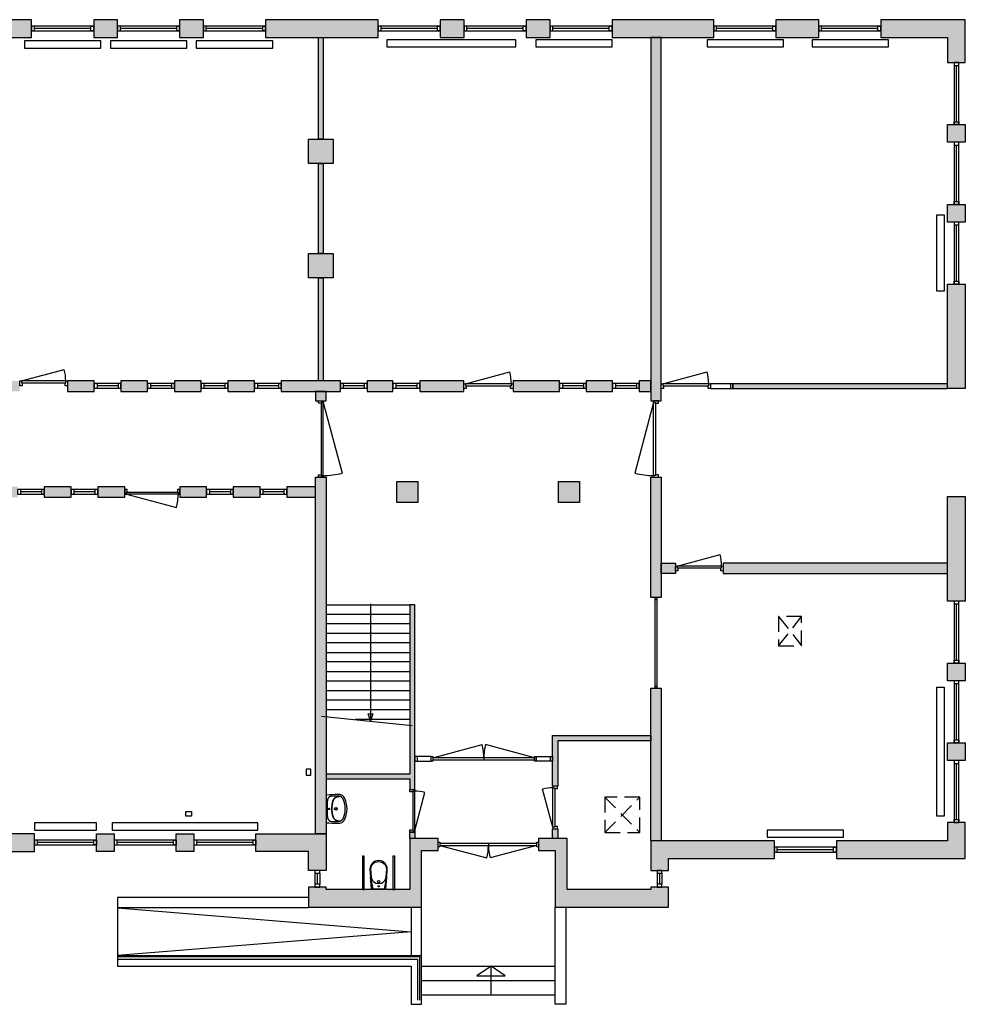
# Model space of a CAD drawing. Header units: millimetres. Extents: x -33837 to 35283, y -52863 to -32228.
# Tile 4 of 4: x 15473 to 35283, y -52863 to -32228. Entities that reach past the tile are written whole.
import ezdxf

# ---------------------------------------------------------------- set-up
doc = ezdxf.new("R2010")
doc.units = ezdxf.units.MM
doc.header["$LTSCALE"] = 100
doc.linetypes.add('ACAD_ISO04W100', pattern=[30, 24, -3, 0, -3])
doc.linetypes.add('HIDDEN2', pattern=[4.7625, 3.175, -1.5875])
for name, color, linetype in [('AA21----_BUITENWAND', 252, 'Continuous'), ('AA22----_BINNENWAND', 254, 'Continuous'), ('AA28----_KONSTRUKTIE', 252, 'Continuous'), ('AL21----_BUITENWAND', 3, 'Continuous'), ('AL22----_BINNENWAND', 2, 'Continuous'), ('AL24----_BUITENTRAPPEN', 7, 'Continuous'), ('AL24----_TRAPPEN', 7, 'Continuous'), ('AL28----_KONSTRUKTIE', 3, 'Continuous'), ('AL31----_BUITENKOZIJNEN', 1, 'Continuous'), ('AL32----_BINNENKOZIJNEN', 1, 'Continuous'), ('AL33----_VLOEROPENINGEN', 8, 'HIDDEN2'), ('AL51----_RADIATOREN', 8, 'Continuous'), ('AL74----_SANITAIR', 7, 'Continuous')]:
    doc.layers.add(name, color=color, linetype=linetype)

# ---------------------------------------------------------------- blocks, each defined once
blk = doc.blocks.new('*U5')
at = {"layer": 'AL32----_BINNENKOZIJNEN'}
for points in [[(-2165, 21), (-1136, 296)], [(-35, 21), (-1064, 296)], [(-1100, 21), (-1100, -21)]]:
    blk.add_lwpolyline(points, dxfattribs=at)
for points in [[(-2200, 50), (-2165, 50), (-2165, -50), (-2200, -50)], [(-2165, 21), (-2165, -21), (-35, -21), (-35, 21)], [(-35, 50), (0, 50), (0, -50), (-35, -50)]]:
    blk.add_lwpolyline(points, close=True, dxfattribs=at)
for centre, start, end in [((-2165, 21), 359.9993, 15), ((-35, 21), 165, 180.0007)]:
    blk.add_arc(centre, 1065, start, end, dxfattribs=at)
blk = doc.blocks.new('*U2')
at = {"layer": 'AL32----_BINNENKOZIJNEN'}
blk.add_lwpolyline([(-35, 50), (-837, 265)], dxfattribs=at)
for points in [[(-900, 50), (-865, 50), (-865, 9), (-850, 9), (-850, -50), (-900, -50)], [(-865, 9), (-35, 9), (-35, 50), (-865, 50)], [(-50, -50), (-50, 9), (-35, 9), (-35, 50), (0, 50), (0, -50)]]:
    blk.add_lwpolyline(points, close=True, dxfattribs=at)
blk.add_arc((-35, 50), 830, 165, 180, dxfattribs=at)
blk = doc.blocks.new('*U3')
at = {"layer": 'AL32----_BINNENKOZIJNEN'}
for points in [[(-900, -50), (-865, -50), (-865, -9), (-850, -9), (-850, 50), (-900, 50)], [(-50, 50), (-50, -9), (-35, -9), (-35, -50), (0, -50), (0, 50)], [(-865, -9), (-35, -9), (-35, -50), (-865, -50)]]:
    blk.add_lwpolyline(points, close=True, dxfattribs=at)
blk.add_lwpolyline([(-35, -50), (-837, -265)], dxfattribs=at)
blk.add_arc((-35, -50), 830, 180, 195, dxfattribs=at)
blk = doc.blocks.new('*U11')
at = {"layer": 'AL32----_BINNENKOZIJNEN'}
blk.add_lwpolyline([(-965, 50), (-67, 291)], dxfattribs=at)
for points in [[(-1000, 50), (-965, 50), (-965, 9), (-950, 9), (-950, -50), (-1000, -50)], [(-965, 9), (-35, 9), (-35, 50), (-965, 50)], [(-50, -50), (-50, 9), (-35, 9), (-35, 50), (0, 50), (0, -50)]]:
    blk.add_lwpolyline(points, close=True, dxfattribs=at)
blk.add_arc((-965, 50), 930, 0, 15, dxfattribs=at)
blk = doc.blocks.new('*U16')
at = {"layer": 'AL32----_BINNENKOZIJNEN'}
blk.add_lwpolyline([(-995, 50), (-68, 298)], dxfattribs=at)
for points in [[(-1030, 50), (-995, 50), (-995, 9), (-980, 9), (-980, -50), (-1030, -50)], [(-995, 9), (-35, 9), (-35, 50), (-995, 50)], [(-50, -50), (-50, 9), (-35, 9), (-35, 50), (0, 50), (0, -50)]]:
    blk.add_lwpolyline(points, close=True, dxfattribs=at)
blk.add_arc((-995, 50), 960, 0, 15, dxfattribs=at)
blk = doc.blocks.new('*U19')
at = {"layer": 'AL32----_BINNENKOZIJNEN'}
for points in [[(-1600, -50), (-1565, -50), (-1565, -9), (-1550, -9), (-1550, 50), (-1600, 50)], [(-50, 50), (-50, -9), (-35, -9), (-35, -50), (0, -50), (0, 50)], [(-1565, -9), (-35, -9), (-35, -50), (-1565, -50)]]:
    blk.add_lwpolyline(points, close=True, dxfattribs=at)
blk.add_lwpolyline([(-1565, -50), (-87, -446)], dxfattribs=at)
blk.add_arc((-1565, -50), 1530, 345, 0, dxfattribs=at)
blk = doc.blocks.new('*U20')
at = {"layer": 'AL32----_BINNENKOZIJNEN'}
blk.add_lwpolyline([(-1565, 50), (-87, 446)], dxfattribs=at)
for points in [[(-1600, 50), (-1565, 50), (-1565, 9), (-1550, 9), (-1550, -50), (-1600, -50)], [(-1565, 9), (-35, 9), (-35, 50), (-1565, 50)], [(-50, -50), (-50, 9), (-35, 9), (-35, 50), (0, 50), (0, -50)]]:
    blk.add_lwpolyline(points, close=True, dxfattribs=at)
blk.add_arc((-1565, 50), 1530, 0, 15, dxfattribs=at)
blk = doc.blocks.new('*U22')
at = {"layer": 'AL32----_BINNENKOZIJNEN'}
for points in [[(-1150, -50), (-1115, -50), (-1115, -9), (-1100, -9), (-1100, 50), (-1150, 50)], [(-50, 50), (-50, -9), (-35, -9), (-35, -50), (0, -50), (0, 50)], [(-1115, -9), (-35, -9), (-35, -50), (-1115, -50)]]:
    blk.add_lwpolyline(points, close=True, dxfattribs=at)
blk.add_lwpolyline([(-1115, -50), (-72, -329)], dxfattribs=at)
blk.add_arc((-1115, -50), 1080, 345, 0.4988, dxfattribs=at)
blk = doc.blocks.new('WT 04 (R)')
at = {"color": 3}
for centre, radius, start, end in [((266, 164), 136, 44.6333, 93.716), ((257, 300), 1.091783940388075e-11, 92.5317, 90.2017)]:
    blk.add_arc(centre, radius, start, end, dxfattribs=at)
at = {"layer": 'AL74----_SANITAIR'}
for points in [[(257, 300, 0.030203), (0, 289), (0, -289, 0.030203), (257, -300, 0.217499), (363, -260, 0.107077), (423, -127, 0.043293), (438, -11), (438, 11, 0.043293), (423, 127, 0.107077), (363, 260, 0.217499)], [(72, 0, -1), (41, 0, -1)], [(233, 0, -1), (176, 0, -1)], [(227, 0, -1), (182, 0, -1)]]:
    blk.add_lwpolyline(points, format="xyb", close=True, dxfattribs=at)
for points in [[(119, 20), (120, 34), (121, 47), (122, 58), (123, 68), (124, 76), (125, 84), (126, 91), (127, 98), (128, 104), (129, 111), (130, 116), (131, 122), (132, 127), (133, 132), (134, 138), (136, 143), (137, 147), (139, 152), (140, 157), (142, 162), (143, 166), (145, 171), (146, 175), (148, 180), (150, 184), (152, 188), (154, 192), (156, 196), (158, 200), (160, 204), (163, 208), (166, 211), (169, 215), (172, 218), (175, 221), (178, 224), (181, 227), (185, 230), (188, 233), (192, 235), (195, 238), (199, 240), (203, 242), (206, 245), (211, 247), (215, 248), (220, 250), (225, 252), (230, 254), (236, 256), (243, 257), (251, 259), (259, 260), (269, 261), (279, 263), (277, 263), (272, 264), (267, 264), (261, 265), (255, 265), (249, 266), (242, 266), (235, 267), (227, 267), (219, 267), (211, 267), (203, 267), (195, 267), (187, 268), (180, 267), (172, 267), (164, 267), (157, 267), (150, 267), (143, 267), (137, 267), (130, 266), (125, 266), (119, 266), (115, 266), (110, 265), (106, 265), (102, 265), (98, 264), (94, 263), (91, 263), (88, 262), (84, 261), (81, 260), (79, 258), (76, 257), (73, 255), (70, 254), (67, 252), (65, 250), (62, 248), (59, 245), (57, 243), (54, 240), (52, 238), (49, 235), (47, 232), (44, 228), (42, 225), (40, 221), (38, 217), (36, 213), (35, 209), (33, 204), (31, 200), (30, 195), (29, 190), (28, 184), (27, 179), (26, 172), (25, 166), (24, 159), (23, 151), (22, 143), (22, 135), (21, 126), (21, 117), (20, 108), (20, 98), (20, 88), (20, 78), (20, 68), (19, 58), (19, 48), (19, 39), (19, 31), (19, 23), (19, 17), (19, 12), (19, 9), (19, 6), (19, 2), (19, -1), (19, -12), (19, -24), (20, -37), (20, -50), (20, -64), (20, -77), (21, -89), (21, -101), (22, -112), (22, -122), (23, -131), (23, -140), (24, -148), (25, -155), (26, -162), (27, -169), (28, -175), (29, -181), (30, -186), (31, -191), (33, -196), (34, -201), (36, -205), (38, -209), (40, -213), (42, -217), (44, -221), (46, -224), (48, -228), (51, -231), (53, -234), (56, -237), (58, -239), (61, -242), (64, -244), (66, -246), (69, -248), (72, -250), (75, -251), (77, -253), (80, -254), (83, -256), (86, -257), (89, -258), (92, -259), (96, -259), (99, -260), (103, -260), (107, -261), (112, -261), (116, -262), (121, -262), (126, -262), (132, -262), (138, -262), (145, -262), (151, -263), (158, -263), (166, -263), (173, -263), (181, -263), (189, -263), (197, -263), (205, -263), (213, -262), (221, -262), (229, -262), (236, -262), (243, -261), (250, -261), (257, -260), (263, -260), (268, -259), (273, -258), (278, -258), (281, -257), (271, -256), (261, -255), (252, -254), (244, -252), (238, -251), (232, -249), (226, -247), (221, -245), (216, -244), (212, -242), (208, -240), (204, -238), (200, -235), (197, -233), (193, -231), (190, -228), (186, -226), (183, -223), (179, -220), (176, -217), (173, -214), (170, -210), (167, -207), (164, -203), (162, -200), (159, -196), (157, -192), (155, -188), (153, -184), (151, -179), (149, -175), (147, -171), (146, -166), (144, -162), (143, -157), (141, -153), (139, -148), (138, -143), (137, -138), (135, -133), (134, -128), (133, -123), (132, -118), (131, -112), (129, -106), (128, -100), (127, -94), (126, -87), (125, -80), (124, -72), (123, -63), (122, -54), (121, -43), (120, -30), (119, -16), (118, 2)], [(401, -31), (402, -25), (402, -19), (402, -12), (402, -5), (402, 3), (402, 11), (402, 18), (402, 25), (401, 31), (401, 37), (401, 44), (400, 50), (399, 56), (399, 61), (398, 67), (397, 73), (396, 79), (394, 85), (393, 91), (392, 96), (391, 102), (389, 108), (388, 113), (387, 119), (386, 125), (384, 130), (383, 136), (381, 141), (380, 146), (378, 152), (376, 157), (374, 162), (372, 168), (370, 173), (368, 178), (365, 183), (363, 188), (361, 194), (358, 199), (356, 204), (353, 208), (350, 213), (347, 218), (344, 222), (341, 226), (338, 230), (335, 234), (332, 237), (329, 240), (326, 243), (323, 245), (319, 248), (316, 250), (313, 252), (310, 253), (307, 255), (304, 256), (300, 258), (297, 259), (293, 260), (290, 261), (286, 261), (281, 262), (279, 263), (269, 261), (259, 260), (251, 259), (243, 257), (236, 256), (230, 254), (225, 252), (220, 250), (215, 248), (211, 247), (206, 245), (203, 242), (199, 240), (195, 238), (192, 235), (188, 233), (185, 230), (181, 227), (178, 224), (175, 221), (172, 218), (169, 215), (166, 211), (163, 208), (160, 204), (158, 200), (156, 196), (154, 192), (152, 188), (150, 184), (148, 180), (146, 175), (145, 171), (143, 166), (142, 162), (140, 157), (139, 152), (137, 147), (136, 143), (134, 138), (133, 132), (132, 127), (131, 122), (130, 116), (129, 111), (128, 104), (127, 98), (126, 91), (125, 84), (124, 76), (123, 68), (122, 58), (121, 47), (120, 34), (119, 20), (118, 2), (119, -16), (120, -30), (121, -43), (122, -54), (123, -63), (124, -72), (125, -80), (126, -87), (127, -94), (128, -100), (129, -106), (131, -112), (132, -118), (133, -123), (134, -128), (135, -133), (137, -138), (138, -143), (139, -148), (141, -153), (143, -157), (144, -162), (146, -166), (147, -171), (149, -175), (151, -179), (153, -184), (155, -188), (157, -192), (159, -196), (162, -200), (164, -203), (167, -207), (170, -210), (173, -214), (176, -217), (179, -220), (183, -223), (186, -226), (190, -228), (193, -231), (197, -233), (200, -235), (204, -238), (208, -240), (212, -242), (216, -244), (221, -245), (226, -247), (232, -249), (238, -251), (244, -252), (252, -254), (261, -255), (271, -256), (281, -257), (283, -257), (287, -256), (291, -255), (295, -254), (299, -253), (302, -252), (305, -251), (308, -250), (312, -248), (315, -246), (318, -244), (321, -242), (324, -240), (327, -237), (330, -234), (334, -231), (337, -228), (340, -224), (343, -221), (346, -216), (349, -212), (351, -208), (354, -203), (357, -198), (359, -193), (362, -188), (364, -183), (367, -178), (369, -172), (371, -167), (373, -162), (375, -157), (377, -151), (379, -146), (380, -141), (382, -135), (384, -130), (385, -124), (386, -119), (388, -113), (389, -108), (390, -102), (391, -96), (393, -91), (394, -85), (395, -79), (396, -73), (397, -67), (398, -61), (399, -55), (400, -50), (400, -44), (401, -38)]]:
    blk.add_lwpolyline(points, close=True, dxfattribs=at)
blk = doc.blocks.new('WC 17 (R)')
at = {"layer": 'AL74----_SANITAIR'}
for points in [[(407, 182), (232, 169), (0, 125), (0, -125), (232, -169), (408, -182, 0.999913)], [(62, 0, -1), (37, 0, -1)], [(250, 150), (407, 162, -1), (407, -162), (250, -150, -1)], [(175, 0, -1), (125, 0, -1)]]:
    blk.add_lwpolyline(points, format="xyb", close=True, dxfattribs=at)
for points in [[(0, 125), (0, 150), (232, 169)], [(0, -125), (0, -150), (232, -169)]]:
    blk.add_lwpolyline(points, dxfattribs=at)
blk = doc.blocks.new('*U28')
at = {"layer": 'AL31----_BUITENKOZIJNEN'}
for points in [[(-2100, 50), (-2065, 50), (-2065, -50), (-2100, -50)], [(-2065, 21), (-2065, -21), (-35, -21), (-35, 21)], [(-35, 50), (0, 50), (0, -50), (-35, -50)]]:
    blk.add_lwpolyline(points, close=True, dxfattribs=at)
for points in [[(-1050, 21), (-1050, -21)], [(-2065, -21), (-1085, -283)], [(-35, -21), (-1015, -283)]]:
    blk.add_lwpolyline(points, dxfattribs=at)
for centre, start, end in [((-2065, -21), 345, 0.0007), ((-35, -21), 179.9993, 195)]:
    blk.add_arc(centre, 1015, start, end, dxfattribs=at)
blk = doc.blocks.new('33_kruipluik_480x610')
at = {"layer": 'AL33----_VLOEROPENINGEN'}
for p, q in [((-240, 305), (240, -305)), ((-240, -305), (240, 305))]:
    blk.add_line(p, q, dxfattribs=at)
blk.add_lwpolyline([(-240, 305), (-240, -305), (240, -305), (240, 305)], close=True, dxfattribs=at)
blk = doc.blocks.new('33_kruipluik_730x740')
at = {"layer": 'AL33----_VLOEROPENINGEN'}
for p, q in [((-365, 370), (365, -370)), ((-365, -370), (365, 370))]:
    blk.add_line(p, q, dxfattribs=at)
blk.add_lwpolyline([(-365, 370), (-365, -370), (365, -370), (365, 370)], close=True, dxfattribs=at)

msp = doc.modelspace()

# ---------------------------------------------------------------- hatches: boundary and pattern name
at = {"layer": 'AA21----_BUITENWAND'}
h = msp.add_hatch(color=256, dxfattribs=at)
h.dxf.hatch_style = 1
h.paths.add_polyline_path([(-33837, -34428), (-33467, -34428), (-33467, -34798), (-33837, -34798)])
h.paths.add_polyline_path([(-33837, -36098), (-33467, -36098), (-33467, -36468), (-33837, -36468)])
h.paths.add_polyline_path([(-33837, -37768), (-33467, -37768), (-33467, -39668), (-33837, -39668)])
h.paths.add_polyline_path([(-33837, -40968), (-33837, -41338), (-33467, -41338), (-33467, -40968)])
h.paths.add_polyline_path([(-33837, -42638), (-33467, -42638), (-33467, -44413), (-33837, -44413)])
h.paths.add_polyline_path([(-33837, -45713), (-33837, -46083), (-33467, -46083), (-33467, -45713)])
h.paths.add_polyline_path([(-33837, -47383), (-33837, -47753), (-33467, -47753), (-33467, -47383)])
h.paths.add_polyline_path([(-27617, -49808), (-27617, -50058), (-27247, -50058), (-27247, -49438), (-33467, -49438), (-33467, -49053), (-33837, -49053), (-33837, -49808)])
h.paths.add_polyline_path([(-27617, -50828), (-27617, -50408), (-27247, -50408), (-27247, -50458), (-25497, -50458), (-25497, -49388), (-25022, -49388), (-25022, -49638), (-25247, -49638), (-25247, -50828)])
h.paths.add_polyline_path([(-22922, -49388), (-22922, -49638), (-22447, -49638), (-22447, -50828), (-20077, -50828), (-20077, -50408), (-20447, -50408), (-20447, -50457), (-22197, -50458), (-22197, -49388)])
h.paths.add_polyline_path([(-19317, -49288), (-19317, -49658), (-20077, -49658), (-20077, -50058), (-20447, -50058), (-20447, -49288)])
h.paths.add_polyline_path([(-18017, -49288), (-18017, -49658), (-17567, -49658), (-17567, -49288)])
h.paths.add_polyline_path([(-16267, -49288), (-16267, -49658), (-15817, -49658), (-15817, -49288)])
h.paths.add_polyline_path([(-14517, -49288), (-14517, -49658), (-12297, -49658), (-12297, -49288)])
h.paths.add_polyline_path([(-10997, -49288), (-10997, -49658), (-10547, -49658), (-10547, -49288)])
h.paths.add_polyline_path([(-9247, -49288), (-9247, -49658), (-8797, -49658), (-8797, -49288)])
h.paths.add_polyline_path([(-5277, -49288), (-5277, -49658), (-7497, -49658), (-7497, -49288)])
h.paths.add_polyline_path([(-3977, -49288), (-3977, -49658), (-3527, -49658), (-3527, -49288)])
h.paths.add_polyline_path([(-2227, -49288), (-2227, -49658), (-1777, -49658), (-1777, -49288)])
h.paths.add_polyline_path([(1743, -49289), (1743, -49658), (-477, -49658), (-477, -49288)])
h.paths.add_polyline_path([(3043, -49288), (3043, -49658), (3493, -49658), (3493, -49289)])
h.paths.add_polyline_path([(4793, -49288), (4793, -49658), (5243, -49658), (5243, -49288)])
h.paths.add_polyline_path([(8943, -49288), (8943, -49658), (6543, -49658), (6543, -49288)])
h.paths.add_polyline_path([(10243, -49288), (10243, -49658), (10693, -49658), (10693, -49288)])
h.paths.add_polyline_path([(11993, -49288), (11993, -49658), (12443, -49658), (12443, -49288)])
h.paths.add_polyline_path([(13743, -49288), (13743, -49658), (15783, -49658), (15783, -49288)])
h.paths.add_polyline_path([(17083, -49288), (17453, -49288), (17453, -49658), (17083, -49658)])
h.paths.add_polyline_path([(18753, -49288), (19123, -49288), (19123, -49658), (18753, -49658)])
h.paths.add_polyline_path([(21893, -49288), (21893, -50058), (21523, -50058), (21523, -49658), (20423, -49658), (20423, -49288)])
h.paths.add_polyline_path([(23893, -50828), (23893, -49638), (24243, -49638), (24243, -49388), (23648, -49388), (23643, -50458), (21893, -50458), (21893, -50408), (21523, -50408), (21523, -50828)])
h.paths.add_polyline_path([(29063, -50828), (29063, -50408), (28693, -50408), (28693, -50458), (26943, -50458), (26943, -49388), (26343, -49388), (26343, -49638), (26693, -49638), (26693, -50828)])
h.paths.add_polyline_path([(28693, -49438), (28693, -50058), (29063, -50058), (29063, -49808), (31283, -49808), (31283, -49438)])
h.paths.add_polyline_path([(35283, -49808), (35283, -49053), (34913, -49053), (34913, -49438), (32583, -49438), (32583, -49808)])
h.paths.add_polyline_path([(34913, -47383), (35283, -47383), (35283, -47753), (34913, -47753)])
h.paths.add_polyline_path([(34913, -45713), (35283, -45713), (35283, -46083), (34913, -46083)])
h.paths.add_polyline_path([(34913, -42223), (35283, -42223), (35283, -44413), (34913, -44413)])
h.paths.add_polyline_path([(34913, -37768), (35283, -37768), (35283, -39958), (34913, -39958)])
h.paths.add_polyline_path([(34913, -36098), (35283, -36098), (35283, -36468), (34913, -36468)])
h.paths.add_polyline_path([(34913, -34428), (35283, -34428), (35283, -34798), (34913, -34798)])
h.paths.add_polyline_path([(33513, -32228), (33513, -32598), (34913, -32598), (34913, -33128), (35283, -33128), (35283, -32228)])
h.paths.add_polyline_path([(31313, -32228), (31313, -32598), (32213, -32598), (32213, -32228)])
h.paths.add_polyline_path([(27883, -32228), (27883, -32598), (30013, -32598), (30013, -32228)])
h.paths.add_polyline_path([(26083, -32228), (26083, -32598), (26583, -32598), (26583, -32228)])
h.paths.add_polyline_path([(24283, -32228), (24283, -32598), (24783, -32598), (24783, -32228)])
h.paths.add_polyline_path([(20623, -32228), (20623, -32598), (22983, -32598), (22983, -32228)])
h.paths.add_polyline_path([(18823, -32228), (18823, -32598), (19323, -32598), (19323, -32228)])
h.paths.add_polyline_path([(17023, -32228), (17023, -32598), (17523, -32598), (17523, -32228)])
h.paths.add_polyline_path([(14353, -32228), (14353, -32598), (15723, -32598), (15723, -32228)])
h.paths.add_polyline_path([(12873, -32228), (12873, -32598), (13853, -32598), (13853, -32228)])
h.paths.add_polyline_path([(10953, -32228), (10953, -32598), (12373, -32598), (12373, -32228)])
h.paths.add_polyline_path([(9153, -32228), (9153, -32598), (9653, -32598), (9653, -32228)])
h.paths.add_polyline_path([(6583, -32228), (6583, -32598), (7853, -32598), (7853, -32228)])
h.paths.add_polyline_path([(4783, -32228), (4783, -32598), (5283, -32598), (5283, -32228)])
h.paths.add_polyline_path([(2983, -32228), (2983, -32598), (3483, -32598), (3483, -32228)])
h.paths.add_polyline_path([(-437, -32228), (-437, -32598), (1683, -32598), (1683, -32228)])
h.paths.add_polyline_path([(-2237, -32228), (-2237, -32598), (-1737, -32598), (-1737, -32228)])
h.paths.add_polyline_path([(-4037, -32228), (-4037, -32598), (-3537, -32598), (-3537, -32228)])
h.paths.add_polyline_path([(-6407, -32228), (-6407, -32598), (-5337, -32598), (-5337, -32228)])
h.paths.add_polyline_path([(-8207, -32228), (-8207, -32598), (-7707, -32598), (-7707, -32228)])
h.paths.add_polyline_path([(-10927, -32228), (-10927, -32598), (-9507, -32598), (-9507, -32228)])
h.paths.add_polyline_path([(-12407, -32228), (-12407, -32598), (-11427, -32598), (-11427, -32228)])
h.paths.add_polyline_path([(-14437, -32228), (-14437, -32598), (-12907, -32598), (-12907, -32228)])
h.paths.add_polyline_path([(-16137, -32228), (-16137, -32598), (-15737, -32598), (-15737, -32228)])
h.paths.add_polyline_path([(-17837, -32228), (-17837, -32598), (-17437, -32598), (-17437, -32228)])
h.paths.add_polyline_path([(-21547, -32228), (-21547, -32598), (-19137, -32598), (-19137, -32228)])
h.paths.add_polyline_path([(-23247, -32228), (-22847, -32228), (-22847, -32598), (-23247, -32598)])
h.paths.add_polyline_path([(-24947, -32228), (-24547, -32228), (-24547, -32598), (-24947, -32598)])
h.paths.add_polyline_path([(-28667, -32228), (-28667, -32598), (-26247, -32598), (-26247, -32228)])
h.paths.add_polyline_path([(-30967, -32228), (-30967, -32598), (-29967, -32598), (-29967, -32228)])
h.paths.add_polyline_path([(-33837, -32228), (-32267, -32228), (-32267, -32598), (-33467, -32598), (-33467, -33128), (-33837, -33128)])
at = {"layer": 'AA22----_BINNENWAND'}
h = msp.add_hatch(color=256, dxfattribs=at)
h.dxf.hatch_style = 1
h.paths.add_polyline_path([(21893, -49288), (21673, -49288), (21673, -41818), (21893, -41818)])
h.paths.add_polyline_path([(28913, -32598), (28693, -32598), (28693, -40218), (28913, -40218)])
h.paths.add_polyline_path([(28693, -46239), (28913, -46239), (28913, -49438), (28693, -49438)])
h.paths.add_polyline_path([(28693, -41818), (28913, -41818), (28913, -44339), (28693, -44339)])
h.paths.add_polyline_path([(28913, -43618), (29213, -43618), (29213, -43838), (28913, -43838)])
h.paths.add_polyline_path([(30213, -43618), (30213, -43838), (34913, -43838), (34913, -43618)])
h.paths.add_polyline_path([(613, -42018), (833, -42018), (833, -49288), (613, -49288)])
h.paths.add_polyline_path([(-6407, -32598), (-6187, -32598), (-6187, -40218), (-6407, -40218)])
h.paths.add_polyline_path([(-13427, -32598), (-13207, -32598), (-13207, -39798), (-13427, -39798)])
h.paths.add_polyline_path([(-27467, -49438), (-27247, -49438), (-27247, -41818), (-27467, -41818)])
h.paths.add_polyline_path([(-20447, -49288), (-20447, -41818), (-20227, -41818), (-20227, -49288)])
h.paths.add_polyline_path([(-33467, -38298), (-33467, -38518), (-28747, -38518), (-28747, -38298)])
h.paths.add_polyline_path([(-33467, -43618), (-33467, -43838), (-28717, -43838), (-28717, -43618)])
h.paths.add_polyline_path([(-27467, -32598), (-27247, -32598), (-27247, -40218), (-27467, -40218)])
h.paths.add_polyline_path([(12073, -32598), (11853, -32598), (11853, -37958), (12073, -37958)])
h.paths.add_polyline_path([(11853, -38988), (12073, -38988), (12073, -39798), (11853, -39798)])
h.paths.add_polyline_path([(7853, -32598), (7633, -32598), (7633, -40218), (7853, -40218)])
h.paths.add_polyline_path([(14873, -32598), (14653, -32598), (14653, -39798), (14873, -39798)])
h = msp.add_hatch(color=256, dxfattribs=at)
h.dxf.hatch_style = 1
h.paths.add_polyline_path([(21733, -37637), (21833, -37637), (21833, -39798), (21733, -39798)])
h.paths.add_polyline_path([(21733, -35245), (21833, -35245), (21833, -37127), (21733, -37127)])
h.paths.add_polyline_path([(21733, -32598), (21833, -32598), (21833, -34735), (21733, -34735)])
h = msp.add_hatch(color=256, dxfattribs=at)
h.dxf.hatch_style = 1
h.paths.add_polyline_path([(28693, -39798), (28453, -39798), (28453, -40018), (28693, -40018)])
h.paths.add_polyline_path([(27343, -39798), (27343, -40018), (27893, -40018), (27893, -39798)])
h.paths.add_polyline_path([(25808, -39798), (25808, -40018), (26783, -40018), (26783, -39798)])
h.paths.add_polyline_path([(23853, -39798), (23853, -40018), (24778, -40018), (24778, -39798)])
h.paths.add_polyline_path([(22753, -39798), (22753, -40018), (23293, -40018), (23293, -39798)])
h.paths.add_polyline_path([(20953, -39798), (20953, -40018), (22193, -40018), (22193, -39798)])
h.paths.add_polyline_path([(21673, -40018), (21673, -40218), (21893, -40218), (21893, -40018)])
h.paths.add_polyline_path([(19833, -39798), (19833, -40018), (20393, -40018), (20393, -39798)])
h.paths.add_polyline_path([(18713, -39798), (18713, -40018), (19273, -40018), (19273, -39798)])
h.paths.add_polyline_path([(17593, -39798), (17593, -40018), (18153, -40018), (18153, -39798)])
h.paths.add_polyline_path([(16473, -39798), (16473, -40018), (17033, -40018), (17033, -39798)])
h.paths.add_polyline_path([(11653, -39798), (11653, -40018), (15473, -40018), (15473, -39798)])
h.paths.add_polyline_path([(7853, -39798), (7853, -40018), (9553, -40018), (9553, -39798)])
h.paths.add_polyline_path([(4688, -39798), (4688, -40018), (5883, -40018), (5883, -39798)])
h.paths.add_polyline_path([(833, -39798), (833, -40018), (3788, -40018), (3788, -39798)])
h.paths.add_polyline_path([(-2342, -39798), (-2342, -40018), (613, -40018), (613, -39798)])
h.paths.add_polyline_path([(-4437, -39798), (-4437, -40018), (-3242, -40018), (-3242, -39798)])
h.paths.add_polyline_path([(-8977, -39798), (-8977, -40018), (-6407, -40018), (-6407, -39798)])
h.paths.add_polyline_path([(-14227, -39798), (-14227, -40018), (-9977, -40018), (-9977, -39798)])
h.paths.add_polyline_path([(-15367, -39798), (-15367, -40018), (-14787, -40018), (-14787, -39798)])
h.paths.add_polyline_path([(-16327, -39798), (-16327, -40018), (-15927, -40018), (-15927, -39798)])
h.paths.add_polyline_path([(-17727, -39798), (-17727, -40018), (-17327, -40018), (-17327, -39798)])
h.paths.add_polyline_path([(-18707, -39798), (-18287, -39798), (-18287, -40018), (-18707, -40018)])
h.paths.add_polyline_path([(-23347, -39798), (-23347, -40018), (-22347, -40018), (-22347, -39798)])
h.paths.add_polyline_path([(-25347, -39798), (-25347, -40018), (-24347, -40018), (-24347, -39798)])
h.paths.add_polyline_path([(-26467, -39798), (-26467, -40018), (-25907, -40018), (-25907, -39798)])
h.paths.add_polyline_path([(-27247, -39798), (-27247, -40018), (-27027, -40018), (-27027, -39798)])
h = msp.add_hatch(color=256, dxfattribs=at)
h.dxf.hatch_style = 1
h.paths.add_polyline_path([(30413, -39858), (30413, -39958), (34913, -39958), (34913, -39858)])
h = msp.add_hatch(color=256, dxfattribs=at)
h.dxf.hatch_style = 1
h.paths.add_polyline_path([(-14032, -42018), (-14032, -42238), (-12037, -42238), (-12037, -42018)])
h.paths.add_polyline_path([(-15152, -42018), (-15152, -42238), (-14592, -42238), (-14592, -42018)])
h.paths.add_polyline_path([(-16282, -42018), (-16282, -42238), (-15712, -42238), (-15712, -42018)])
h.paths.add_polyline_path([(-17992, -42018), (-17992, -42238), (-17432, -42238), (-17432, -42018)])
h.paths.add_polyline_path([(-19112, -42018), (-19112, -42238), (-18552, -42238), (-18552, -42018)])
h.paths.add_polyline_path([(-20227, -42018), (-20227, -42238), (-19672, -42238), (-19672, -42018)])
h.paths.add_polyline_path([(-9158, -42073), (-9173, -42073), (-9173, -42183), (-9158, -42183)])
h.paths.add_polyline_path([(-2342, -42018), (-2342, -42238), (-1137, -42238), (-1137, -42018)])
h.paths.add_polyline_path([(-4437, -42018), (-4437, -42238), (-3242, -42238), (-3242, -42018)])
h.paths.add_polyline_path([(-7012, -42238), (-7012, -42018), (-6407, -42018), (-6407, -41818), (-6187, -41818), (-6187, -42238)])
h.paths.add_polyline_path([(-8122, -42018), (-8122, -42238), (-7572, -42238), (-7572, -42018)])
h.paths.add_polyline_path([(-9158, -42018), (-9158, -42238), (-8682, -42238), (-8682, -42018)])
h.paths.add_polyline_path([(9203, -42238), (9203, -42018), (7853, -42018), (7853, -41818), (7633, -41818), (7633, -42238)])
h.paths.add_polyline_path([(4688, -42018), (4688, -42238), (5883, -42238), (5883, -42018)])
h.paths.add_polyline_path([(2583, -42018), (2583, -42238), (3788, -42238), (3788, -42018)])
h.paths.add_polyline_path([(21068, -42018), (21068, -42238), (21673, -42238), (21673, -42018)])
h.paths.add_polyline_path([(19948, -42018), (19948, -42238), (20508, -42238), (20508, -42018)])
h.paths.add_polyline_path([(18828, -42018), (18828, -42238), (19388, -42238), (19388, -42018)])
h.paths.add_polyline_path([(17108, -42018), (17108, -42238), (17678, -42238), (17678, -42018)])
h.paths.add_polyline_path([(15988, -42018), (15988, -42238), (16548, -42238), (16548, -42018)])
h.paths.add_polyline_path([(14048, -42018), (14048, -42238), (15428, -42238), (15428, -42018)])
h.paths.add_polyline_path([(12938, -42018), (12938, -42238), (13488, -42238), (13488, -42018)])
h.paths.add_polyline_path([(12082, -42018), (12082, -42238), (12378, -42238), (12378, -42018)])
h = msp.add_hatch(color=256, dxfattribs=at)
h.dxf.hatch_style = 1
h.paths.add_polyline_path([(23753, -44488), (23643, -44488), (23643, -48038), (21893, -48038), (21893, -48138), (23643, -48138), (23643, -48358), (23753, -48358)])
h.paths.add_polyline_path([(23648, -49258), (23753, -49258), (23753, -49388), (23648, -49388)])
h.paths.add_polyline_path([(28693, -47233), (28693, -47343), (26748, -47343), (26748, -48288), (26638, -48288), (26638, -47233)])
h.paths.add_polyline_path([(26638, -49188), (26748, -49188), (26748, -49388), (26638, -49388)])
at = {"layer": 'AA28----_KONSTRUKTIE'}
h = msp.add_hatch(color=256, dxfattribs=at)
h.dxf.hatch_style = 1
h.paths.add_polyline_path([(21523, -34735), (22043, -34735), (22043, -35245), (21523, -35245)])
h.paths.add_polyline_path([(21523, -37127), (22043, -37127), (22043, -37637), (21523, -37637)])
h = msp.add_hatch(color=256, dxfattribs=at)
h.dxf.hatch_style = 1
h.paths.add_polyline_path([(26758, -41908), (27198, -41908), (27198, -42348), (26758, -42348)])
h.paths.add_polyline_path([(23373, -41908), (23813, -41908), (23813, -42348), (23373, -42348)])

# ---------------------------------------------------------------- linework, layer by layer
at = {"layer": 'AL21----_BUITENWAND'}
for points in [[(14353, -32228), (14353, -32598), (15723, -32598), (15723, -32228)], [(17023, -32228), (17023, -32598), (17523, -32598), (17523, -32228)], [(18823, -32228), (18823, -32598), (19323, -32598), (19323, -32228)], [(20623, -32228), (20623, -32598), (22983, -32598), (22983, -32228)], [(24283, -32228), (24283, -32598), (24783, -32598), (24783, -32228)], [(26083, -32228), (26083, -32598), (26583, -32598), (26583, -32228)], [(27883, -32228), (27883, -32598), (30013, -32598), (30013, -32228)], [(31313, -32228), (31313, -32598), (32213, -32598), (32213, -32228)], [(33513, -32228), (33513, -32598), (34913, -32598), (34913, -33128), (35283, -33128), (35283, -32228)], [(34913, -34428), (35283, -34428), (35283, -34798), (34913, -34798)], [(34913, -36098), (35283, -36098), (35283, -36468), (34913, -36468)], [(34913, -37768), (35283, -37768), (35283, -39958), (34913, -39958)], [(34913, -42223), (35283, -42223), (35283, -44413), (34913, -44413)], [(34913, -45713), (35283, -45713), (35283, -46083), (34913, -46083)], [(34913, -47383), (35283, -47383), (35283, -47753), (34913, -47753)], [(35283, -49808), (35283, -49053), (34913, -49053), (34913, -49438), (32583, -49438), (32583, -49808)], [(13743, -49288), (13743, -49658), (15783, -49658), (15783, -49288)], [(17083, -49288), (17453, -49288), (17453, -49658), (17083, -49658)], [(18753, -49288), (19123, -49288), (19123, -49658), (18753, -49658)], [(21893, -49288), (21893, -50058), (21523, -50058), (21523, -49658), (20423, -49658), (20423, -49288)], [(23893, -50828), (23893, -49638), (24243, -49638), (24243, -49388), (23648, -49388), (23643, -50458), (21893, -50458), (21893, -50408), (21523, -50408), (21523, -50828)], [(29063, -50828), (29063, -50408), (28693, -50408), (28693, -50458), (26943, -50458), (26943, -49388), (26343, -49388), (26343, -49638), (26693, -49638), (26693, -50828)], [(28693, -49438), (28693, -50058), (29063, -50058), (29063, -49808), (31283, -49808), (31283, -49438)]]:
    msp.add_lwpolyline(points, close=True, dxfattribs=at)
at = {"layer": 'AL22----_BINNENWAND'}
for points in [[(21733, -32598), (21833, -32598), (21833, -34735), (21733, -34735)], [(28913, -32598), (28693, -32598), (28693, -40218), (28913, -40218)], [(21733, -35245), (21833, -35245), (21833, -37127), (21733, -37127)], [(21733, -37637), (21833, -37637), (21833, -39798), (21733, -39798)], [(16473, -39798), (16473, -40018), (17033, -40018), (17033, -39798)], [(17593, -39798), (17593, -40018), (18153, -40018), (18153, -39798)], [(18713, -39798), (18713, -40018), (19273, -40018), (19273, -39798)], [(19833, -39798), (19833, -40018), (20393, -40018), (20393, -39798)], [(20953, -39798), (20953, -40018), (22193, -40018), (22193, -39798)], [(22753, -39798), (22753, -40018), (23293, -40018), (23293, -39798)], [(23853, -39798), (23853, -40018), (24778, -40018), (24778, -39798)], [(25808, -39798), (25808, -40018), (26783, -40018), (26783, -39798)], [(27343, -39798), (27343, -40018), (27893, -40018), (27893, -39798)], [(28693, -39798), (28453, -39798), (28453, -40018), (28693, -40018)], [(21673, -40018), (21673, -40218), (21893, -40218), (21893, -40018)], [(30413, -39858), (30413, -39958), (34913, -39958), (34913, -39858)], [(21893, -49288), (21673, -49288), (21673, -41818), (21893, -41818)], [(28693, -41818), (28913, -41818), (28913, -44339), (28693, -44339)], [(15988, -42018), (15988, -42238), (16548, -42238), (16548, -42018)], [(17108, -42018), (17108, -42238), (17678, -42238), (17678, -42018)], [(18828, -42018), (18828, -42238), (19388, -42238), (19388, -42018)], [(19948, -42018), (19948, -42238), (20508, -42238), (20508, -42018)], [(21068, -42018), (21068, -42238), (21673, -42238), (21673, -42018)], [(28913, -43618), (29213, -43618), (29213, -43838), (28913, -43838)], [(30213, -43618), (30213, -43838), (34913, -43838), (34913, -43618)], [(23753, -44488), (23643, -44488), (23643, -48038), (21893, -48038), (21893, -48138), (23643, -48138), (23643, -48358), (23753, -48358)], [(28693, -46239), (28913, -46239), (28913, -49438), (28693, -49438)], [(28693, -47233), (28693, -47343), (26748, -47343), (26748, -48288), (26638, -48288), (26638, -47233)], [(21473, -47938), (21473, -48058), (21573, -48058), (21573, -47938)], [(18953, -48823), (19073, -48823), (19073, -48923), (18953, -48923)], [(23648, -49258), (23753, -49258), (23753, -49388), (23648, -49388)], [(26638, -49188), (26748, -49188), (26748, -49388), (26638, -49388)]]:
    msp.add_lwpolyline(points, close=True, dxfattribs=at)
at = {"layer": 'AL24----_BUITENTRAPPEN'}
for points in [[(21523, -50623), (17523, -50623), (17523, -52063), (23673, -52063), (23673, -52863), (23893, -52863), (23893, -50828)], [(21523, -50623), (21523, -50843), (17523, -50843)], [(17523, -50843), (23673, -51343), (17523, -51843)], [(23673, -50828), (23673, -51869)], [(17523, -51843), (23893, -51843)], [(23857, -52773), (23857, -51869), (22239, -51869), (17523, -51869)], [(17523, -51917), (23809, -51917), (23809, -52773)], [(23893, -52063), (26693, -52063)], [(25348, -52663), (25348, -52063), (25048, -52263), (25646, -52263), (25348, -52063)], [(23893, -52363), (26693, -52363)], [(23893, -52663), (26693, -52663)]]:
    msp.add_lwpolyline(points, dxfattribs=at)
msp.add_lwpolyline([(26693, -50828), (26913, -50828), (26913, -52863), (26693, -52863)], close=True, dxfattribs=at)
at = {"layer": 'AL24----_TRAPPEN'}
for points in [[(21893, -44488), (23643, -44488)], [(22823, -44473), (22823, -46923), (22773, -46773), (22873, -46773), (22823, -46923)], [(21893, -44688), (23643, -44688)], [(23643, -44888), (21893, -44888)], [(21893, -45088), (23643, -45088)], [(23643, -45288), (21893, -45288)], [(21893, -45488), (23643, -45488)], [(23643, -45688), (21893, -45688)], [(21893, -45888), (23643, -45888)], [(23643, -46088), (21893, -46088)], [(21893, -46288), (23643, -46288)], [(23643, -46488), (21893, -46488)], [(21893, -46688), (23643, -46688)], [(22498, -46888), (23643, -46888)]]:
    msp.add_lwpolyline(points, dxfattribs=at)
at = {"layer": 'AL24----_TRAPPEN', "linetype": 'ACAD_ISO04W100'}
msp.add_lwpolyline([(21798, -46823), (23698, -47023)], dxfattribs=at)
at = {"layer": 'AL28----_KONSTRUKTIE'}
for points in [[(21523, -34735), (22043, -34735), (22043, -35245), (21523, -35245)], [(21523, -37127), (22043, -37127), (22043, -37637), (21523, -37637)], [(23373, -41908), (23813, -41908), (23813, -42348), (23373, -42348)], [(26758, -41908), (27198, -41908), (27198, -42348), (26758, -42348)]]:
    msp.add_lwpolyline(points, close=True, dxfattribs=at)
at = {"layer": 'AL31----_BUITENKOZIJNEN'}
for points in [[(15723, -32363), (15723, -32463), (17023, -32463), (17023, -32363)], [(15783, -32363), (15723, -32363), (15723, -32463), (15783, -32463)], [(16964, -32363), (17023, -32363), (17023, -32463), (16964, -32463)], [(17523, -32363), (17523, -32463), (18823, -32463), (18823, -32363)], [(17583, -32363), (17523, -32363), (17523, -32463), (17583, -32463)], [(18764, -32363), (18823, -32363), (18823, -32463), (18764, -32463)], [(19323, -32363), (19323, -32463), (20623, -32463), (20623, -32363)], [(19383, -32363), (19323, -32363), (19323, -32463), (19383, -32463)], [(20564, -32363), (20623, -32363), (20623, -32463), (20564, -32463)], [(22983, -32364), (22983, -32464), (24283, -32464), (24283, -32364)], [(23043, -32364), (22983, -32364), (22983, -32464), (23043, -32464)], [(24224, -32364), (24283, -32364), (24283, -32464), (24224, -32464)], [(24783, -32363), (24783, -32463), (26083, -32463), (26083, -32363)], [(24843, -32363), (24783, -32363), (24783, -32463), (24843, -32463)], [(26024, -32363), (26083, -32363), (26083, -32463), (26024, -32463)], [(26583, -32363), (26583, -32463), (27883, -32463), (27883, -32363)], [(26643, -32363), (26583, -32363), (26583, -32463), (26643, -32463)], [(27824, -32363), (27883, -32363), (27883, -32463), (27824, -32463)], [(30013, -32363), (30013, -32463), (31313, -32463), (31313, -32363)], [(30073, -32363), (30013, -32363), (30013, -32463), (30073, -32463)], [(31254, -32363), (31313, -32363), (31313, -32463), (31254, -32463)], [(32213, -32363), (32213, -32463), (33513, -32463), (33513, -32363)], [(32273, -32363), (32213, -32363), (32213, -32463), (32273, -32463)], [(33454, -32363), (33513, -32363), (33513, -32463), (33454, -32463)], [(35148, -33128), (35048, -33128), (35049, -34428), (35148, -34428)], [(35148, -33188), (35148, -33128), (35048, -33128), (35048, -33188)], [(35148, -34368), (35148, -34428), (35049, -34428), (35049, -34368)], [(35148, -34798), (35048, -34798), (35048, -36098), (35148, -36098)], [(35148, -34858), (35148, -34798), (35048, -34798), (35048, -34858)], [(35148, -36038), (35148, -36098), (35048, -36098), (35048, -36038)], [(35148, -36468), (35048, -36468), (35048, -37768), (35148, -37768)], [(35148, -36528), (35148, -36468), (35048, -36468), (35048, -36528)], [(35148, -37708), (35148, -37768), (35048, -37768), (35048, -37708)], [(35148, -44413), (35048, -44413), (35048, -45713), (35148, -45713)], [(35148, -44473), (35148, -44413), (35048, -44413), (35048, -44473)], [(35148, -45653), (35148, -45713), (35048, -45713), (35048, -45653)], [(35148, -46083), (35048, -46083), (35048, -47383), (35148, -47383)], [(35148, -46143), (35148, -46083), (35048, -46083), (35048, -46143)], [(35148, -47323), (35148, -47383), (35048, -47383), (35048, -47323)], [(35148, -47753), (35048, -47753), (35048, -49053), (35148, -49053)], [(35148, -47813), (35148, -47753), (35048, -47753), (35048, -47813)], [(35148, -48993), (35148, -49053), (35048, -49053), (35048, -48993)], [(15783, -49423), (15783, -49523), (17083, -49523), (17083, -49423)], [(15843, -49423), (15783, -49423), (15783, -49523), (15843, -49523)], [(17024, -49423), (17083, -49423), (17083, -49523), (17024, -49523)], [(17453, -49423), (17453, -49523), (18753, -49523), (18753, -49423)], [(17513, -49423), (17453, -49423), (17453, -49523), (17513, -49523)], [(18694, -49423), (18753, -49423), (18753, -49523), (18694, -49523)], [(19123, -49423), (19123, -49523), (20423, -49523), (20423, -49423)], [(19183, -49423), (19123, -49423), (19123, -49523), (19183, -49523)], [(20364, -49423), (20423, -49423), (20423, -49523), (20364, -49523)], [(31283, -49573), (31283, -49673), (32583, -49673), (32583, -49573)], [(31343, -49573), (31283, -49573), (31283, -49673), (31343, -49673)], [(32524, -49573), (32583, -49573), (32583, -49673), (32524, -49673)], [(21758, -50118), (21758, -50058), (21658, -50058), (21658, -50118)], [(28928, -50118), (28928, -50058), (28828, -50058), (28828, -50118)], [(21758, -50408), (21758, -50348), (21658, -50348), (21658, -50408)], [(28928, -50408), (28928, -50348), (28828, -50348), (28828, -50408)]]:
    msp.add_lwpolyline(points, close=True, dxfattribs=at)
for points in [[(16964, -32413), (15783, -32413)], [(18764, -32413), (17583, -32413)], [(20564, -32413), (19383, -32413)], [(24224, -32414), (23043, -32414)], [(26024, -32413), (24843, -32413)], [(27824, -32413), (26643, -32413)], [(31254, -32413), (30073, -32413)], [(33454, -32413), (32273, -32413)], [(35098, -34368), (35098, -33188)], [(35098, -36038), (35098, -34858)], [(35098, -37708), (35098, -36528)], [(35098, -45653), (35098, -44473)], [(35098, -47323), (35098, -46143)], [(35098, -48993), (35098, -47813)], [(17024, -49473), (15843, -49473)], [(18694, -49473), (17513, -49473)], [(20364, -49473), (19183, -49473)], [(32524, -49623), (31343, -49623)], [(21658, -50118), (21658, -50348)], [(21708, -50118), (21708, -50348)], [(21758, -50118), (21758, -50348)], [(28828, -50118), (28828, -50348)], [(28878, -50118), (28878, -50348)], [(28928, -50118), (28928, -50348)]]:
    msp.add_lwpolyline(points, dxfattribs=at)
at = {"layer": 'AL32----_BINNENKOZIJNEN'}
for points in [[(17033, -39853), (17033, -39953), (17593, -39953), (17593, -39853)], [(18153, -39853), (18153, -39953), (18713, -39953), (18713, -39853)], [(19273, -39853), (19273, -39953), (19833, -39953), (19833, -39853)], [(20393, -39853), (20393, -39953), (20953, -39953), (20953, -39853)], [(22193, -39853), (22193, -39953), (22753, -39953), (22753, -39853)], [(23293, -39853), (23293, -39953), (23853, -39953), (23853, -39853)], [(26783, -39853), (26783, -39953), (27343, -39953), (27343, -39853)], [(27893, -39853), (27893, -39953), (28453, -39953), (28453, -39853)], [(29943, -39858), (29943, -39958), (30413, -39958), (30413, -39858)], [(15428, -42073), (15428, -42173), (15988, -42173), (15988, -42073)], [(16548, -42073), (16548, -42173), (17108, -42173), (17108, -42073)], [(19388, -42073), (19388, -42173), (19948, -42173), (19948, -42073)], [(20508, -42073), (20508, -42173), (21068, -42173), (21068, -42073)], [(28783, -44339), (28823, -44339), (28823, -46238), (28783, -46238)], [(23753, -47667), (23753, -47767), (24096, -47767), (24096, -47667)], [(26638, -47667), (26638, -47767), (26296, -47767), (26296, -47667)]]:
    msp.add_lwpolyline(points, close=True, dxfattribs=at)
for points in [[(17093, -39853), (17093, -39953)], [(17533, -39903), (17093, -39903)], [(17533, -39853), (17533, -39953)], [(18213, -39853), (18213, -39953)], [(18653, -39903), (18213, -39903)], [(18653, -39853), (18653, -39950)], [(19333, -39853), (19333, -39953)], [(19773, -39903), (19333, -39903)], [(19773, -39853), (19773, -39953)], [(20453, -39853), (20453, -39953)], [(20893, -39903), (20453, -39903)], [(20893, -39853), (20893, -39953)], [(22253, -39853), (22253, -39953)], [(22693, -39903), (22253, -39903)], [(22693, -39853), (22693, -39953)], [(23353, -39853), (23353, -39953)], [(23793, -39903), (23353, -39903)], [(23793, -39853), (23793, -39953)], [(26843, -39853), (26843, -39953)], [(27283, -39903), (26843, -39903)], [(27283, -39853), (27283, -39953)], [(27953, -39853), (27953, -39953)], [(28394, -39903), (27953, -39903)], [(28393, -39853), (28394, -39953)], [(30363, -39858), (30363, -39958)], [(15488, -42073), (15488, -42173)], [(15928, -42073), (15928, -42173)], [(16608, -42073), (16608, -42173)], [(17048, -42073), (17048, -42173)], [(19448, -42073), (19448, -42173)], [(19888, -42073), (19888, -42173)], [(20568, -42073), (20568, -42173)], [(21008, -42073), (21008, -42173)], [(15928, -42123), (15488, -42123)], [(17048, -42123), (16608, -42123)], [(19888, -42123), (19448, -42123)], [(21008, -42123), (20568, -42123)], [(28783, -44379), (28823, -44379)], [(28783, -46198), (28823, -46198)], [(23803, -47667), (23803, -47767)], [(26588, -47667), (26588, -47767)]]:
    msp.add_lwpolyline(points, dxfattribs=at)
at = {"layer": 'AL51----_RADIATOREN'}
for points in [[(15573, -32673), (15573, -32823), (17173, -32823), (17173, -32673)], [(17373, -32673), (17373, -32823), (18973, -32823), (18973, -32673)], [(19173, -32673), (19173, -32823), (20773, -32823), (20773, -32673)], [(23168, -32648), (23168, -32798), (25868, -32798), (25868, -32648)], [(26283, -32648), (26283, -32798), (27883, -32798), (27883, -32648)], [(29875, -32648), (29875, -32798), (31475, -32798), (31475, -32648)], [(32075, -32648), (32075, -32798), (33675, -32798), (33675, -32648)], [(34688, -36318), (34838, -36318), (34838, -37918), (34688, -37918)], [(34688, -46218), (34838, -46218), (34838, -48918), (34688, -48918)], [(15783, -49063), (15783, -49213), (17083, -49213), (17083, -49063)], [(17413, -49063), (17413, -49213), (20463, -49213), (20463, -49063)], [(31133, -49213), (31133, -49363), (32733, -49363), (32733, -49213)]]:
    msp.add_lwpolyline(points, close=True, dxfattribs=at)
at = {"layer": 'AL74----_SANITAIR'}
for points in [[(22654, -50458), (22693, -50458), (22693, -49757), (22654, -49757)], [(23293, -50458), (23332, -50458), (23332, -49757), (23293, -49757)]]:
    msp.add_lwpolyline(points, close=True, dxfattribs=at)

# ---------------------------------------------------------------- block references
at = {"layer": 'AL31----_BUITENKOZIJNEN'}
msp.add_blockref('*U28', (26343, -49513), dxfattribs=at)
at = {"layer": 'AL32----_BINNENKOZIJNEN'}
for name, p in [('*U11', (16473, -39850)), ('*U16', (25808, -39908)), ('*U16', (29943, -39908)), ('*U22', (18828, -42123)), ('*U11', (30213, -43728)), ('*U5', (26296, -47717))]:
    msp.add_blockref(name, p, dxfattribs=at)
at = {"layer": 'AL32----_BINNENKOZIJNEN', "rotation": 270}
for name, p in [('*U20', (21783, -41818)), ('*U19', (28803, -41818)), ('*U2', (23698, -49258)), ('*U3', (26693, -49188))]:
    msp.add_blockref(name, p, dxfattribs=at)
at = {"layer": 'AL33----_VLOEROPENINGEN'}
for name, p in [('33_kruipluik_480x610', (31613, -45043)), ('33_kruipluik_730x740', (28098, -48893))]:
    msp.add_blockref(name, p, dxfattribs=at)
at = {"layer": 'AL74----_SANITAIR'}
msp.add_blockref('WT 04 (R)', (21893, -48768), dxfattribs=at)
at = {"layer": 'AL74----_SANITAIR', "rotation": 89.99999999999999}
msp.add_blockref('WC 17 (R)', (22993, -50440), dxfattribs=at)

doc.saveas('drawing.dxf')
